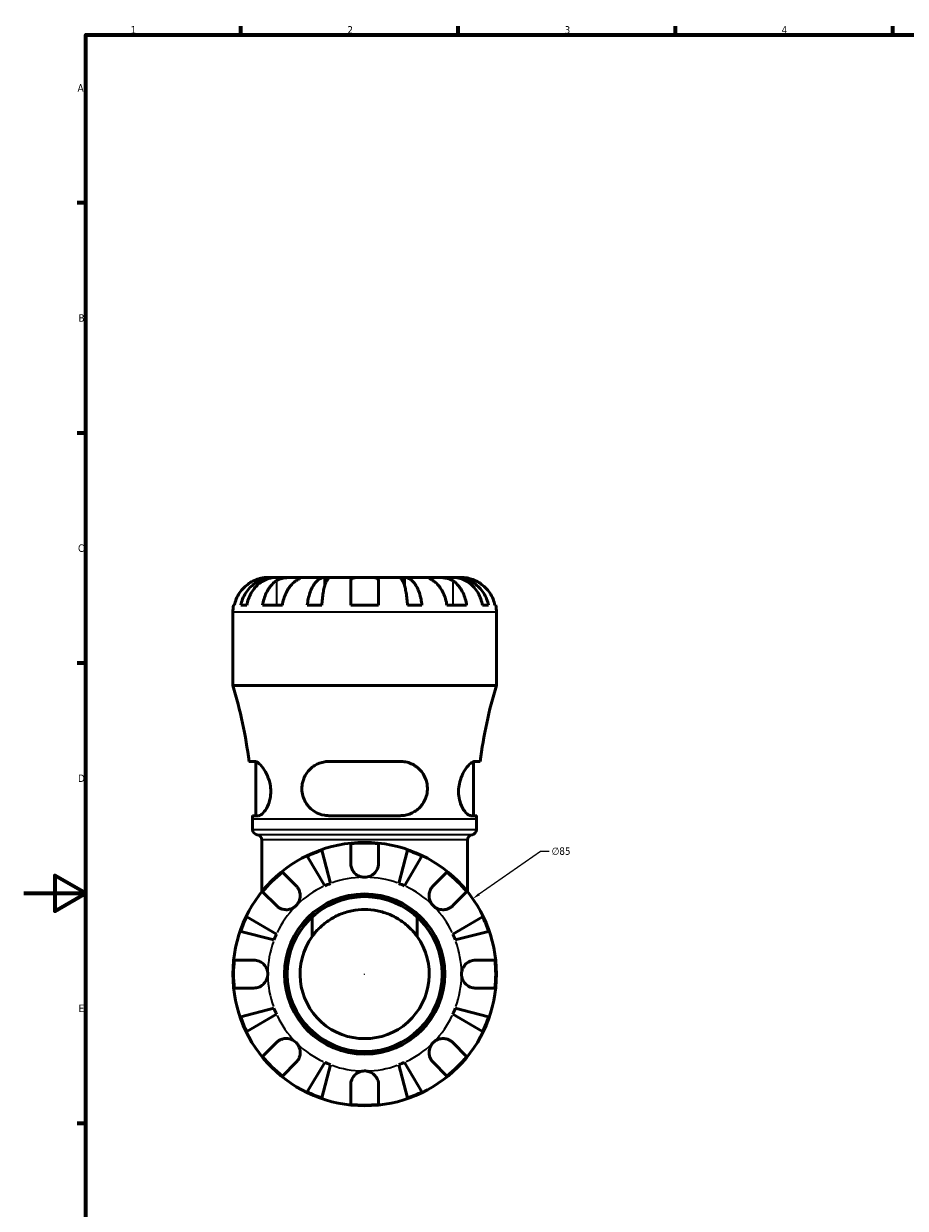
# Model space of a CAD drawing. Header units: millimetres. Extents: x -112 to 891, y -278 to 691.
# Tile 2 of 11: x 0 to 284, y 195 to 578. Entities that reach past the tile are written whole.
import ezdxf

# ---------------------------------------------------------------- set-up
doc = ezdxf.new("R2010")
doc.units = ezdxf.units.MM
for name, color, linetype, lineweight in [('Border (ANSI)', 7, 'Continuous', 70), ('Dimension (ANSI)', 7, 'Continuous', 25), ('Visible (ANSI)', 7, 'Continuous', 50), ('Visible Narrow (ANSI)', 7, 'Continuous', 35)]:
    doc.layers.add(name, color=color, linetype=linetype, lineweight=lineweight)
doc.styles.add('Note Text (ANSI)', font='tahoma.ttf')
doc.dimstyles.new('Default - mm (ANSI)', dxfattribs={"dimtxt": 2.4, "dimasz": 2.5, "dimexe": 3.175, "dimexo": 1.6002, "dimgap": 0.8, "dimtad": 0, "dimtoh": 1, "dimdec": 0, "dimrnd": 1e-08, "dimzin": 4, "dimdsep": 46, "dimtxsty": 'Note Text (ANSI)', "dimcen": 0.09, "dimdle": 10, "dimclrd": 256, "dimclre": 256, "dimclrt": 5, "dimadec": 1, "dimazin": 1, "dimtfac": 1.27, "dimtofl": 0, "dimtmove": 0, "dimatfit": 3, "dimfxl": 1, "dimtolj": 1, "dimtzin": 4, "dimlwd": -1, "dimlwe": -1, "dimarcsym": 0})

# ---------------------------------------------------------------- blocks, each defined once
blk = doc.blocks.new('Borders Default Border')
at = {"layer": 'Border (ANSI)'}
for p, q in [((70.08, 574), (70.08, 576.8)), ((140.17, 574), (140.17, 576.8)), ((210.25, 574), (210.25, 576.8)), ((280.33, 574), (280.33, 576.8)), ((20, 519.75), (17.2, 519.75)), ((20, 445.5), (17.2, 445.5)), ((20, 371.25), (17.2, 371.25)), ((20, 222.75), (17.2, 222.75))]:
    blk.add_line(p, q, dxfattribs=at)
at = {"layer": 'Border (ANSI)', "flags": 128}
for points in [[(20, 20), (20, 574), (821, 574), (821, 20), (20, 20)], [(0, 297), (20, 297), (10, 302.77), (10, 291.23), (20, 297)]]:
    blk.add_lwpolyline(points, dxfattribs=at)
at = {"layer": 'Border (ANSI)', "color": 5, "true_color": 0x0000ff, "char_height": 2.4, "attachment_point": 7, "style": 'Note Text (ANSI)'}
for s, insert in [('1', (34.5, 574.4)), ('2', (104.4, 574.4)), ('3', (174.46, 574.35)), ('4', (244.45, 574.4)), ('A', (17.38, 555.68)), ('B', (17.67, 481.43)), ('C', (17.51, 407.13)), ('D', (17.52, 332.93)), ('E', (17.71, 258.68))]:
    blk.add_mtext(s, dxfattribs=dict(at, insert=insert))
blk = doc.blocks.new('*D9')
at = {"layer": 'Defpoints', "color": 0, "transparency": 16777216}
for p in [(144.81, 295.25), (75.11, 246.6)]:
    blk.add_point(p, dxfattribs=at)
at = {"layer": 'Dimension (ANSI)', "transparency": 16777216}
for p, q in [((166.69, 310.53), (146.86, 296.69)), ((169.48, 310.53), (166.69, 310.53)), ((109.87, 270.93), (110.05, 270.93)), ((109.96, 270.84), (109.96, 271.02))]:
    blk.add_line(p, q, dxfattribs=at)
blk.add_solid([(146.62, 297.03), (147.1, 296.34), (144.81, 295.25)], dxfattribs=at)
at = {"layer": 'Dimension (ANSI)', "color": 5, "transparency": 16777216, "insert": (170.28, 311.82), "char_height": 2.4, "attachment_point": 1, "style": 'Note Text (ANSI)'}
blk.add_mtext('\\A1;∅85', dxfattribs=at)

msp = doc.modelspace()

# ---------------------------------------------------------------- linework, layer by layer
at = {"layer": 'Visible (ANSI)'}
for p, q in [((80.72, 398.93), (78.71, 398.93)), ((80.72, 398.93), (80.72, 398.89)), ((81.48, 398.93), (80.72, 398.93)), ((87.86, 398.93), (81.48, 398.93)), ((97.08, 398.93), (87.86, 398.93)), ((97.08, 398.93), (97.08, 396.2)), ((98.93, 398.93), (97.08, 398.93)), ((109.96, 398.93), (98.93, 398.93)), ((105.46, 389.93), (105.46, 397.86)), ((120.99, 398.93), (109.96, 398.93)), ((114.46, 397.86), (114.46, 389.93)), ((122.84, 398.93), (120.99, 398.93)), ((132.06, 398.93), (122.84, 398.93)), ((122.84, 398.93), (122.84, 396.2)), ((138.43, 398.93), (132.06, 398.93)), ((139.2, 398.93), (138.43, 398.93)), ((141.21, 398.93), (139.2, 398.93)), ((139.2, 398.93), (139.2, 398.89)), ((67.69, 389.93), (67.93, 389.93)), ((70, 389.93), (71.95, 389.93)), ((77.06, 389.93), (83.42, 389.93)), ((91.46, 389.93), (96.16, 389.93)), ((105.46, 389.93), (114.46, 389.93)), ((123.76, 389.93), (128.45, 389.93)), ((136.5, 389.93), (142.86, 389.93)), ((147.97, 389.93), (149.92, 389.93)), ((151.99, 389.93), (152.23, 389.93)), ((67.46, 364.07), (67.46, 387.68)), ((152.46, 364.07), (152.46, 387.68)), ((152.46, 364.07), (67.46, 364.07)), ((74.48, 339.55), (72.66, 339.55)), ((74.83, 322.05), (74.83, 339.49)), ((121.46, 339.55), (98.46, 339.55)), ((145.08, 322.05), (145.08, 339.49)), ((147.25, 339.55), (145.44, 339.55)), ((73.83, 322.05), (75.71, 322.05)), ((98.46, 322.05), (121.46, 322.05)), ((144.21, 322.05), (146.09, 322.05)), ((73.83, 317.6), (73.83, 320.91)), ((146.08, 317.6), (146.08, 320.91)), ((76.81, 297.52), (76.81, 314.23)), ((143.11, 297.52), (143.11, 314.23)), ((96.16, 310.88), (98.93, 300.17)), ((105.46, 306.68), (105.46, 312.96)), ((114.46, 312.96), (114.46, 306.68)), ((120.99, 300.17), (123.76, 310.88)), ((97.08, 299.4), (91.46, 308.94)), ((128.45, 308.94), (122.84, 299.4)), ((83.42, 303.83), (87.86, 299.39)), ((132.06, 299.39), (136.5, 303.83)), ((81.5, 293.02), (77.06, 297.47)), ((142.86, 297.47), (138.42, 293.02)), ((71.95, 289.42), (81.48, 283.8)), ((93.03, 283.07), (93.03, 289.32)), ((126.89, 289.32), (126.89, 283.07)), ((138.43, 283.8), (147.97, 289.42)), ((80.72, 281.96), (70, 284.73)), ((149.92, 284.73), (139.2, 281.96)), ((67.93, 275.43), (74.21, 275.43)), ((145.71, 275.43), (151.99, 275.43)), ((74.21, 266.43), (67.93, 266.43)), ((151.99, 266.43), (145.71, 266.43)), ((70, 257.13), (80.72, 259.9)), ((81.48, 258.05), (71.95, 252.43)), ((147.97, 252.43), (138.43, 258.05)), ((139.2, 259.9), (149.92, 257.13)), ((77.06, 244.39), (81.5, 248.83)), ((138.42, 248.83), (142.86, 244.39)), ((87.86, 242.47), (83.42, 238.02)), ((91.46, 232.92), (97.08, 242.45)), ((98.93, 241.69), (96.16, 230.97)), ((123.76, 230.97), (120.99, 241.69)), ((122.84, 242.45), (128.45, 232.92)), ((136.5, 238.02), (132.06, 242.47)), ((105.46, 228.89), (105.46, 235.18)), ((114.46, 235.18), (114.46, 228.89))]:
    msp.add_line(p, q, dxfattribs=at)
for radius in [42.5, 25.85, 25]:
    msp.add_circle((109.96, 270.93), radius, dxfattribs=at)
for centre, radius, start, end in [((78.71, 387.68), 11.25, 168.463, 180), ((141.21, 387.68), 11.25, 0, 11.537), ((-75.45, 320.91), 149.29, 7.1746, 16.8044), ((295.37, 320.91), 149.29, 163.1956, 172.8254), ((-75.45, 320.91), 149.29, 0, 0.4394), ((295.37, 320.91), 149.29, 179.5606, 180), ((75.53, 317.6), 1.7, 180, 262.8192), ((144.38, 317.6), 1.7, 277.1808, 0), ((75.11, 314.23), 1.7, 0, 82.8192), ((144.81, 314.23), 1.7, 97.1808, 180), ((109.96, 270.93), 42.27, 109.0544, 115.9456), ((109.96, 270.93), 42.27, 83.8892, 96.1108), ((109.96, 270.93), 42.27, 64.0544, 70.9456), ((109.96, 270.93), 42.27, 128.8892, 141.1108), ((109.96, 270.93), 42.27, 38.8892, 51.1108), ((109.96, 270.93), 31.25, 110.6662, 114.3338), ((109.96, 270.93), 31.25, 65.6662, 69.3338), ((109.96, 270.93), 42.27, 154.0544, 160.9456), ((109.96, 270.93), 42.27, 19.0544, 25.9456), ((109.96, 270.93), 31.25, 155.6662, 159.3338), ((109.96, 270.93), 20.83, 144.3613, 35.6387), ((109.96, 270.93), 31.25, 20.6662, 24.3338), ((109.96, 270.93), 42.27, 173.8892, 186.1108), ((109.96, 270.93), 42.27, 353.8892, 6.1108), ((109.96, 270.93), 42.27, 199.0544, 205.9456), ((109.96, 270.93), 31.25, 200.6662, 204.3338), ((109.96, 270.93), 31.25, 335.6662, 339.3338), ((109.96, 270.93), 42.27, 334.0544, 340.9456), ((109.96, 270.93), 42.27, 218.8892, 231.1108), ((109.96, 270.93), 31.25, 245.6662, 249.3338), ((109.96, 270.93), 31.25, 290.6662, 294.3338), ((109.96, 270.93), 42.27, 308.8892, 321.1108), ((109.96, 270.93), 42.27, 244.0544, 250.9456), ((109.96, 270.93), 42.27, 289.0544, 295.9456), ((109.96, 270.93), 42.27, 263.8892, 276.1108)]:
    msp.add_arc(centre, radius, start, end, dxfattribs=at)
for points, knots in [([(74.21, 397.86), (73.71, 397.63), (73.2, 397.34), (72.08, 396.6), (71.5, 396.11), (70.51, 395.13), (70.02, 394.55), (69.18, 393.29), (68.82, 392.61), (68.3, 391.35), (68.07, 390.65), (67.93, 389.93)], [5.5022719, 5.5022719, 5.5022719, 5.5022719, 5.6617261, 5.6617261, 5.8711132, 5.8711132, 6.0795138, 6.0795138, 6.2879145, 6.2879145, 6.4900758, 6.4900758, 6.4900758, 6.4900758]), ([(70, 389.93), (70.14, 390.65), (70.36, 391.35), (70.87, 392.62), (71.21, 393.29), (72.03, 394.55), (72.5, 395.14), (73.45, 396.12), (74.02, 396.61), (75.24, 397.45), (75.9, 397.8), (77.15, 398.33), (77.86, 398.56), (79.3, 398.86), (80.04, 398.93), (80.72, 398.93)], [0.213434, 0.213434, 0.213434, 0.213434, 0.41601, 0.41601, 0.624348, 0.624348, 0.832687, 0.832687, 1.041572, 1.041572, 1.250457, 1.250457, 1.460128, 1.460128, 1.669799, 1.669799, 1.669799, 1.669799]), ([(81.48, 398.93), (80.88, 398.93), (80.22, 398.86), (78.94, 398.56), (78.31, 398.33), (77.2, 397.8), (76.61, 397.45), (75.52, 396.61), (75.02, 396.12), (74.17, 395.14), (73.75, 394.55), (73.02, 393.29), (72.72, 392.62), (72.27, 391.35), (72.07, 390.65), (71.95, 389.93)], [5.016117, 5.016117, 5.016117, 5.016117, 5.225788, 5.225788, 5.435459, 5.435459, 5.644344, 5.644344, 5.853229, 5.853229, 6.061567, 6.061567, 6.269906, 6.269906, 6.472482, 6.472482, 6.472482, 6.472482]), ([(78.71, 398.93), (78.71, 398.93), (78.66, 398.93), (78.46, 398.92), (78.31, 398.92), (77.82, 398.89), (77.44, 398.85), (76.66, 398.7), (76.29, 398.62), (75.53, 398.39), (75.13, 398.25), (74.56, 398.02), (74.38, 397.94), (74.21, 397.86)], [0, 0, 0, 0, 0.1143483, 0.1143483, 0.2360376, 0.2360376, 0.4080184, 0.4080184, 0.5379079, 0.5379079, 0.6657576, 0.6657576, 0.7240192, 0.7240192, 0.7240192, 0.7240192]), ([(77.06, 389.93), (77.16, 390.65), (77.32, 391.35), (77.69, 392.61), (77.94, 393.29), (78.54, 394.55), (78.88, 395.13), (79.58, 396.11), (80, 396.6), (80.78, 397.34), (81.14, 397.63), (81.5, 397.86)], [0.2134384, 0.2134384, 0.2134384, 0.2134384, 0.4155998, 0.4155998, 0.6240004, 0.6240004, 0.8324011, 0.8324011, 1.0417882, 1.0417882, 1.2012424, 1.2012424, 1.2012424, 1.2012424]), ([(81.5, 397.86), (81.59, 397.92), (81.68, 397.98), (82, 398.15), (82.24, 398.26), (82.77, 398.46), (83.07, 398.55), (83.81, 398.72), (84.27, 398.79), (85.3, 398.89), (85.87, 398.91), (86.94, 398.93), (87.44, 398.93), (87.86, 398.93)], [-0.7247441, -0.7247441, -0.7247441, -0.7247441, -0.6829269, -0.6829269, -0.5894676, -0.5894676, -0.4901439, -0.4901439, -0.3493352, -0.3493352, -0.178565, -0.178565, 0, 0, 0, 0]), ([(87.86, 397.86), (87.51, 397.63), (87.15, 397.34), (86.36, 396.6), (85.94, 396.11), (85.25, 395.13), (84.9, 394.55), (84.3, 393.29), (84.05, 392.61), (83.68, 391.35), (83.52, 390.65), (83.42, 389.93)], [5.5022719, 5.5022719, 5.5022719, 5.5022719, 5.6617261, 5.6617261, 5.8711132, 5.8711132, 6.0795138, 6.0795138, 6.2879145, 6.2879145, 6.4900758, 6.4900758, 6.4900758, 6.4900758]), ([(87.86, 398.93), (88.1, 398.93), (88.32, 398.93), (88.69, 398.93), (88.84, 398.92), (89.11, 398.9), (89.18, 398.88), (89.18, 398.78), (89.1, 398.7), (88.86, 398.53), (88.73, 398.44), (88.43, 398.23), (88.26, 398.12), (88, 397.95), (87.93, 397.91), (87.86, 397.86)], [0, 0, 0, 0, 0.1023049, 0.1023049, 0.2116531, 0.2116531, 0.3586874, 0.3586874, 0.4986154, 0.4986154, 0.596139, 0.596139, 0.690343, 0.690343, 0.7235503, 0.7235503, 0.7235503, 0.7235503]), ([(91.46, 389.93), (91.54, 390.65), (91.65, 391.35), (91.92, 392.62), (92.1, 393.29), (92.53, 394.55), (92.77, 395.14), (93.27, 396.12), (93.57, 396.61), (94.21, 397.45), (94.56, 397.8), (95.21, 398.33), (95.58, 398.56), (96.34, 398.86), (96.73, 398.93), (97.08, 398.93)], [0.213434, 0.213434, 0.213434, 0.213434, 0.41601, 0.41601, 0.624348, 0.624348, 0.832687, 0.832687, 1.041572, 1.041572, 1.250457, 1.250457, 1.460128, 1.460128, 1.669799, 1.669799, 1.669799, 1.669799]), ([(98.93, 398.93), (98.75, 398.93), (98.56, 398.86), (98.19, 398.56), (98.01, 398.33), (97.68, 397.8), (97.51, 397.45), (97.2, 396.61), (97.05, 396.12), (96.8, 395.14), (96.68, 394.55), (96.47, 393.29), (96.38, 392.62), (96.25, 391.35), (96.19, 390.65), (96.16, 389.93)], [5.016117, 5.016117, 5.016117, 5.016117, 5.225788, 5.225788, 5.435459, 5.435459, 5.644344, 5.644344, 5.853229, 5.853229, 6.061567, 6.061567, 6.269906, 6.269906, 6.472482, 6.472482, 6.472482, 6.472482]), ([(105.46, 397.86), (105.46, 397.93), (105.47, 398), (105.51, 398.18), (105.56, 398.28), (105.72, 398.46), (105.84, 398.55), (106.2, 398.72), (106.48, 398.79), (107.23, 398.89), (107.7, 398.91), (108.78, 398.93), (109.36, 398.93), (109.96, 398.93)], [-0.7196887, -0.7196887, -0.7196887, -0.7196887, -0.6691335, -0.6691335, -0.5844829, -0.5844829, -0.490085, -0.490085, -0.3476599, -0.3476599, -0.1782767, -0.1782767, 0, 0, 0, 0]), ([(109.96, 398.93), (110.36, 398.93), (110.76, 398.93), (111.57, 398.92), (111.98, 398.92), (112.84, 398.88), (113.27, 398.83), (113.82, 398.68), (114, 398.6), (114.24, 398.42), (114.32, 398.33), (114.43, 398.12), (114.46, 398.01), (114.46, 397.87), (114.46, 397.87), (114.46, 397.86)], [-3.126213, -3.126213, -3.126213, -3.126213, -3.0059213, -3.0059213, -2.8729567, -2.8729567, -2.6978937, -2.6978937, -2.583387, -2.583387, -2.4954757, -2.4954757, -2.4031024, -2.4031024, -2.3983168, -2.3983168, -2.3983168, -2.3983168]), ([(123.76, 389.93), (123.72, 390.65), (123.67, 391.35), (123.54, 392.62), (123.45, 393.29), (123.24, 394.55), (123.11, 395.14), (122.87, 396.12), (122.72, 396.61), (122.4, 397.45), (122.23, 397.8), (121.91, 398.33), (121.73, 398.56), (121.35, 398.86), (121.16, 398.93), (120.99, 398.93)], [0.213434, 0.213434, 0.213434, 0.213434, 0.41601, 0.41601, 0.624348, 0.624348, 0.832687, 0.832687, 1.041572, 1.041572, 1.250457, 1.250457, 1.460128, 1.460128, 1.669799, 1.669799, 1.669799, 1.669799]), ([(122.84, 398.93), (123.19, 398.93), (123.58, 398.86), (124.34, 398.56), (124.71, 398.33), (125.36, 397.8), (125.71, 397.45), (126.35, 396.61), (126.64, 396.12), (127.14, 395.14), (127.39, 394.55), (127.82, 393.29), (128, 392.62), (128.27, 391.35), (128.38, 390.65), (128.45, 389.93)], [5.016117, 5.016117, 5.016117, 5.016117, 5.225788, 5.225788, 5.435459, 5.435459, 5.644344, 5.644344, 5.853229, 5.853229, 6.061567, 6.061567, 6.269906, 6.269906, 6.472482, 6.472482, 6.472482, 6.472482]), ([(132.06, 397.86), (131.97, 397.92), (131.88, 397.98), (131.61, 398.15), (131.45, 398.26), (131.15, 398.46), (131.02, 398.55), (130.8, 398.72), (130.73, 398.79), (130.75, 398.89), (130.86, 398.91), (131.3, 398.93), (131.63, 398.93), (132.06, 398.93)], [-0.7247441, -0.7247441, -0.7247441, -0.7247441, -0.6829269, -0.6829269, -0.5894676, -0.5894676, -0.4901439, -0.4901439, -0.3493352, -0.3493352, -0.178565, -0.178565, 0, 0, 0, 0]), ([(132.06, 398.93), (132.3, 398.93), (132.56, 398.93), (133.16, 398.93), (133.49, 398.92), (134.31, 398.9), (134.79, 398.88), (135.74, 398.78), (136.2, 398.7), (136.93, 398.53), (137.22, 398.44), (137.74, 398.23), (137.98, 398.12), (138.27, 397.95), (138.35, 397.91), (138.42, 397.86)], [0, 0, 0, 0, 0.1023049, 0.1023049, 0.2116531, 0.2116531, 0.3586874, 0.3586874, 0.4986154, 0.4986154, 0.596139, 0.596139, 0.690343, 0.690343, 0.7235503, 0.7235503, 0.7235503, 0.7235503]), ([(136.5, 389.93), (136.39, 390.65), (136.24, 391.35), (135.87, 392.61), (135.61, 393.29), (135.02, 394.55), (134.67, 395.13), (133.97, 396.11), (133.56, 396.6), (132.77, 397.34), (132.41, 397.63), (132.06, 397.86)], [0.2134384, 0.2134384, 0.2134384, 0.2134384, 0.4155998, 0.4155998, 0.6240004, 0.6240004, 0.8324011, 0.8324011, 1.0417882, 1.0417882, 1.2012424, 1.2012424, 1.2012424, 1.2012424]), ([(138.42, 397.86), (138.77, 397.63), (139.13, 397.34), (139.92, 396.6), (140.34, 396.11), (141.04, 395.13), (141.38, 394.55), (141.98, 393.29), (142.23, 392.61), (142.6, 391.35), (142.76, 390.65), (142.86, 389.93)], [5.5022719, 5.5022719, 5.5022719, 5.5022719, 5.6617261, 5.6617261, 5.8711132, 5.8711132, 6.0795138, 6.0795138, 6.2879145, 6.2879145, 6.4900758, 6.4900758, 6.4900758, 6.4900758]), ([(147.97, 389.93), (147.84, 390.65), (147.65, 391.35), (147.2, 392.62), (146.89, 393.29), (146.17, 394.55), (145.75, 395.14), (144.9, 396.12), (144.39, 396.61), (143.31, 397.45), (142.72, 397.8), (141.61, 398.33), (140.98, 398.56), (139.69, 398.86), (139.03, 398.93), (138.43, 398.93)], [0.213434, 0.213434, 0.213434, 0.213434, 0.41601, 0.41601, 0.624348, 0.624348, 0.832687, 0.832687, 1.041572, 1.041572, 1.250457, 1.250457, 1.460128, 1.460128, 1.669799, 1.669799, 1.669799, 1.669799]), ([(139.2, 398.93), (139.87, 398.93), (140.61, 398.86), (142.06, 398.56), (142.77, 398.33), (144.02, 397.8), (144.67, 397.45), (145.9, 396.61), (146.46, 396.12), (147.42, 395.14), (147.89, 394.55), (148.71, 393.29), (149.05, 392.62), (149.56, 391.35), (149.77, 390.65), (149.92, 389.93)], [5.016117, 5.016117, 5.016117, 5.016117, 5.225788, 5.225788, 5.435459, 5.435459, 5.644344, 5.644344, 5.853229, 5.853229, 6.061567, 6.061567, 6.269906, 6.269906, 6.472482, 6.472482, 6.472482, 6.472482]), ([(145.71, 397.86), (145.55, 397.93), (145.4, 398), (144.98, 398.18), (144.71, 398.28), (144.16, 398.46), (143.88, 398.55), (143.19, 398.72), (142.81, 398.79), (142.09, 398.89), (141.77, 398.91), (141.33, 398.93), (141.21, 398.93), (141.21, 398.93)], [-0.7196887, -0.7196887, -0.7196887, -0.7196887, -0.6691335, -0.6691335, -0.5844829, -0.5844829, -0.490085, -0.490085, -0.3476599, -0.3476599, -0.1782767, -0.1782767, 0, 0, 0, 0]), ([(151.99, 389.93), (151.84, 390.65), (151.62, 391.35), (151.1, 392.61), (150.74, 393.29), (149.9, 394.55), (149.41, 395.13), (148.42, 396.11), (147.83, 396.6), (146.72, 397.34), (146.21, 397.63), (145.71, 397.86)], [0.2134384, 0.2134384, 0.2134384, 0.2134384, 0.4155998, 0.4155998, 0.6240004, 0.6240004, 0.8324011, 0.8324011, 1.0417882, 1.0417882, 1.2012424, 1.2012424, 1.2012424, 1.2012424]), ([(74.48, 339.55), (74.67, 339.55), (74.88, 339.5), (75.61, 339.14), (76.19, 338.63), (77.31, 337.27), (77.85, 336.46), (78.73, 334.68), (79.09, 333.75), (79.51, 332.01), (79.63, 331.24), (79.71, 329.7), (79.67, 328.96), (79.44, 327.34), (79.21, 326.5), (78.55, 324.77), (78.07, 323.96), (77.1, 322.73), (76.6, 322.31), (75.99, 322.08), (75.85, 322.05), (75.71, 322.05)], [-3.146109, -3.146109, -3.146109, -3.146109, -2.963785, -2.963785, -2.554564, -2.554564, -2.186742, -2.186742, -1.867599, -1.867599, -1.631638, -1.631638, -1.404037, -1.404037, -1.115662, -1.115662, -0.73757, -0.73757, -0.34946, -0.34946, -0.218315, -0.218315, -0.218315, -0.218315]), ([(98.46, 322.05), (97.98, 322.05), (97.51, 322.09), (95.85, 322.36), (94.71, 322.81), (92.71, 324.1), (91.84, 324.95), (90.67, 326.71), (90.29, 327.54), (89.83, 329.15), (89.72, 329.89), (89.7, 331.42), (89.79, 332.19), (90.22, 333.92), (90.63, 334.83), (91.87, 336.69), (92.78, 337.58), (94.81, 338.84), (95.91, 339.25), (97.53, 339.51), (97.99, 339.55), (98.46, 339.55)], [-3.110795, -3.110795, -3.110795, -3.110795, -2.959478, -2.959478, -2.571444, -2.571444, -2.186234, -2.186234, -1.906161, -1.906161, -1.680476, -1.680476, -1.443912, -1.443912, -1.12761, -1.12761, -0.712376, -0.712376, -0.333675, -0.333675, -0.185449, -0.185449, -0.185449, -0.185449]), ([(121.46, 339.55), (122.04, 339.55), (122.61, 339.5), (124.4, 339.14), (125.56, 338.63), (127.45, 337.27), (128.23, 336.46), (129.36, 334.68), (129.76, 333.75), (130.16, 332.01), (130.23, 331.24), (130.17, 329.7), (130.04, 328.96), (129.55, 327.34), (129.13, 326.5), (127.91, 324.77), (127.04, 323.96), (125.03, 322.73), (123.89, 322.31), (122.28, 322.08), (121.87, 322.05), (121.46, 322.05)], [-3.146109, -3.146109, -3.146109, -3.146109, -2.963785, -2.963785, -2.554564, -2.554564, -2.186742, -2.186742, -1.867599, -1.867599, -1.631638, -1.631638, -1.404037, -1.404037, -1.115662, -1.115662, -0.73757, -0.73757, -0.34946, -0.34946, -0.218315, -0.218315, -0.218315, -0.218315]), ([(144.21, 322.05), (144.05, 322.05), (143.88, 322.09), (143.25, 322.36), (142.74, 322.81), (141.76, 324.1), (141.28, 324.95), (140.64, 326.71), (140.43, 327.54), (140.23, 329.15), (140.21, 329.89), (140.31, 331.42), (140.44, 332.19), (140.89, 333.92), (141.25, 334.83), (142.2, 336.69), (142.82, 337.58), (143.96, 338.84), (144.49, 339.25), (145.12, 339.51), (145.28, 339.55), (145.44, 339.55)], [-3.110795, -3.110795, -3.110795, -3.110795, -2.959478, -2.959478, -2.571444, -2.571444, -2.186234, -2.186234, -1.906161, -1.906161, -1.680476, -1.680476, -1.443912, -1.443912, -1.12761, -1.12761, -0.712376, -0.712376, -0.333675, -0.333675, -0.185449, -0.185449, -0.185449, -0.185449]), ([(109.96, 302.18), (109.54, 302.18), (109.12, 302.24), (108.23, 302.49), (107.77, 302.71), (106.98, 303.27), (106.65, 303.59), (106.14, 304.27), (105.94, 304.61), (105.7, 305.2), (105.63, 305.43), (105.53, 305.87), (105.49, 306.08), (105.46, 306.42), (105.46, 306.55), (105.46, 306.68)], [0, 0, 0, 0, 0.1255823, 0.1255823, 0.2775869, 0.2775869, 0.4156583, 0.4156583, 0.5355886, 0.5355886, 0.6106285, 0.6106285, 0.6783071, 0.6783071, 0.7205994, 0.7205994, 0.7205994, 0.7205994]), ([(114.46, 306.68), (114.46, 306.47), (114.44, 306.26), (114.38, 305.83), (114.34, 305.62), (114.2, 305.16), (114.1, 304.9), (113.75, 304.2), (113.45, 303.79), (112.68, 303.05), (112.21, 302.74), (111.14, 302.3), (110.55, 302.18), (109.96, 302.18)], [-0.7287781, -0.7287781, -0.7287781, -0.7287781, -0.6586458, -0.6586458, -0.5894874, -0.5894874, -0.5028286, -0.5028286, -0.3478233, -0.3478233, -0.1787056, -0.1787056, 0, 0, 0, 0]), ([(87.86, 299.39), (87.95, 299.3), (88.04, 299.21), (88.3, 298.89), (88.47, 298.65), (88.77, 298.11), (88.89, 297.82), (89.12, 297.07), (89.19, 296.61), (89.17, 295.58), (89.06, 295.02), (88.62, 293.95), (88.28, 293.45), (87.86, 293.02)], [-0.7247441, -0.7247441, -0.7247441, -0.7247441, -0.6829269, -0.6829269, -0.5894676, -0.5894676, -0.4901439, -0.4901439, -0.3493352, -0.3493352, -0.178565, -0.178565, 0, 0, 0, 0]), ([(132.06, 293.02), (131.81, 293.27), (131.6, 293.53), (131.23, 294.13), (131.07, 294.46), (130.81, 295.27), (130.73, 295.76), (130.74, 296.71), (130.82, 297.17), (131.06, 297.9), (131.18, 298.19), (131.49, 298.71), (131.66, 298.95), (131.92, 299.24), (131.98, 299.32), (132.06, 299.39)], [0, 0, 0, 0, 0.1023049, 0.1023049, 0.2116531, 0.2116531, 0.3586874, 0.3586874, 0.4986154, 0.4986154, 0.596139, 0.596139, 0.690343, 0.690343, 0.7235503, 0.7235503, 0.7235503, 0.7235503]), ([(87.86, 293.02), (87.62, 292.78), (87.35, 292.57), (86.75, 292.2), (86.42, 292.04), (85.61, 291.78), (85.13, 291.7), (84.17, 291.71), (83.72, 291.79), (82.99, 292.03), (82.7, 292.15), (82.17, 292.46), (81.94, 292.63), (81.64, 292.88), (81.57, 292.95), (81.5, 293.02)], [0, 0, 0, 0, 0.1023049, 0.1023049, 0.2116531, 0.2116531, 0.3586874, 0.3586874, 0.4986154, 0.4986154, 0.596139, 0.596139, 0.690343, 0.690343, 0.7235503, 0.7235503, 0.7235503, 0.7235503]), ([(93.03, 283.07), (93.7, 284.01), (94.44, 284.88), (96.13, 286.56), (97.15, 287.41), (99.38, 288.93), (100.6, 289.59), (103.15, 290.67), (104.5, 291.08), (107.23, 291.63), (108.61, 291.76), (111.31, 291.76), (112.69, 291.63), (115.42, 291.08), (116.76, 290.67), (119.32, 289.59), (120.53, 288.93), (122.77, 287.41), (123.79, 286.56), (125.47, 284.88), (126.22, 284.01), (126.89, 283.07)], [1.28018, 1.28018, 1.28018, 1.28018, 1.632039, 1.632039, 2.036734, 2.036734, 2.441429, 2.441429, 2.846124, 2.846124, 3.250819, 3.250819, 3.655513, 3.655513, 4.060208, 4.060208, 4.464903, 4.464903, 4.869598, 4.869598, 5.221457, 5.221457, 5.221457, 5.221457]), ([(138.42, 293.02), (138.33, 292.94), (138.24, 292.85), (137.92, 292.58), (137.68, 292.42), (137.15, 292.12), (136.85, 291.99), (136.1, 291.77), (135.64, 291.7), (134.61, 291.71), (134.05, 291.83), (132.98, 292.27), (132.48, 292.6), (132.06, 293.02)], [-0.7247441, -0.7247441, -0.7247441, -0.7247441, -0.6829269, -0.6829269, -0.5894676, -0.5894676, -0.4901439, -0.4901439, -0.3493352, -0.3493352, -0.178565, -0.178565, 0, 0, 0, 0]), ([(74.21, 275.43), (74.36, 275.43), (74.52, 275.42), (74.94, 275.38), (75.2, 275.32), (75.76, 275.16), (76.04, 275.05), (76.73, 274.69), (77.11, 274.4), (77.83, 273.66), (78.14, 273.18), (78.59, 272.11), (78.71, 271.52), (78.71, 270.93)], [-0.7196887, -0.7196887, -0.7196887, -0.7196887, -0.6691335, -0.6691335, -0.5844829, -0.5844829, -0.490085, -0.490085, -0.3476599, -0.3476599, -0.1782767, -0.1782767, 0, 0, 0, 0]), ([(141.21, 270.93), (141.21, 271.33), (141.26, 271.73), (141.48, 272.54), (141.66, 272.95), (142.21, 273.81), (142.61, 274.24), (143.37, 274.79), (143.7, 274.97), (144.3, 275.21), (144.56, 275.29), (145.11, 275.4), (145.39, 275.42), (145.68, 275.43), (145.69, 275.43), (145.71, 275.43)], [-3.126213, -3.126213, -3.126213, -3.126213, -3.0059213, -3.0059213, -2.8729567, -2.8729567, -2.6978937, -2.6978937, -2.583387, -2.583387, -2.4954757, -2.4954757, -2.4031024, -2.4031024, -2.3983168, -2.3983168, -2.3983168, -2.3983168]), ([(78.71, 270.93), (78.71, 270.53), (78.65, 270.13), (78.43, 269.31), (78.25, 268.91), (77.71, 268.04), (77.31, 267.62), (76.54, 267.06), (76.22, 266.88), (75.62, 266.64), (75.35, 266.57), (74.81, 266.46), (74.53, 266.43), (74.24, 266.43), (74.22, 266.43), (74.21, 266.43)], [-3.126213, -3.126213, -3.126213, -3.126213, -3.0059213, -3.0059213, -2.8729567, -2.8729567, -2.6978937, -2.6978937, -2.583387, -2.583387, -2.4954757, -2.4954757, -2.4031024, -2.4031024, -2.3983168, -2.3983168, -2.3983168, -2.3983168]), ([(145.71, 266.43), (145.55, 266.43), (145.4, 266.44), (144.98, 266.48), (144.71, 266.53), (144.16, 266.69), (143.88, 266.81), (143.19, 267.17), (142.81, 267.45), (142.09, 268.2), (141.77, 268.67), (141.33, 269.74), (141.21, 270.33), (141.21, 270.93)], [-0.7196887, -0.7196887, -0.7196887, -0.7196887, -0.6691335, -0.6691335, -0.5844829, -0.5844829, -0.490085, -0.490085, -0.3476599, -0.3476599, -0.1782767, -0.1782767, 0, 0, 0, 0]), ([(81.5, 248.83), (81.59, 248.92), (81.68, 249.01), (82, 249.27), (82.24, 249.44), (82.77, 249.74), (83.07, 249.86), (83.81, 250.09), (84.27, 250.15), (85.3, 250.14), (85.87, 250.03), (86.94, 249.58), (87.44, 249.25), (87.86, 248.83)], [-0.7247441, -0.7247441, -0.7247441, -0.7247441, -0.6829269, -0.6829269, -0.5894676, -0.5894676, -0.4901439, -0.4901439, -0.3493352, -0.3493352, -0.178565, -0.178565, 0, 0, 0, 0]), ([(87.86, 248.83), (88.1, 248.59), (88.32, 248.32), (88.69, 247.72), (88.84, 247.39), (89.11, 246.58), (89.18, 246.09), (89.18, 245.14), (89.1, 244.69), (88.86, 243.95), (88.73, 243.67), (88.43, 243.14), (88.26, 242.9), (88, 242.61), (87.93, 242.54), (87.86, 242.47)], [0, 0, 0, 0, 0.1023049, 0.1023049, 0.2116531, 0.2116531, 0.3586874, 0.3586874, 0.4986154, 0.4986154, 0.596139, 0.596139, 0.690343, 0.690343, 0.7235503, 0.7235503, 0.7235503, 0.7235503]), ([(132.06, 242.47), (131.97, 242.56), (131.88, 242.65), (131.61, 242.97), (131.45, 243.21), (131.15, 243.74), (131.02, 244.03), (130.8, 244.78), (130.73, 245.24), (130.75, 246.27), (130.86, 246.83), (131.3, 247.91), (131.63, 248.41), (132.06, 248.83)], [-0.7247441, -0.7247441, -0.7247441, -0.7247441, -0.6829269, -0.6829269, -0.5894676, -0.5894676, -0.4901439, -0.4901439, -0.3493352, -0.3493352, -0.178565, -0.178565, 0, 0, 0, 0]), ([(132.06, 248.83), (132.3, 249.07), (132.56, 249.28), (133.16, 249.66), (133.49, 249.81), (134.31, 250.08), (134.79, 250.15), (135.74, 250.14), (136.2, 250.07), (136.93, 249.83), (137.22, 249.7), (137.74, 249.4), (137.98, 249.23), (138.27, 248.97), (138.35, 248.9), (138.42, 248.83)], [0, 0, 0, 0, 0.1023049, 0.1023049, 0.2116531, 0.2116531, 0.3586874, 0.3586874, 0.4986154, 0.4986154, 0.596139, 0.596139, 0.690343, 0.690343, 0.7235503, 0.7235503, 0.7235503, 0.7235503]), ([(105.46, 235.18), (105.46, 235.33), (105.47, 235.49), (105.51, 235.91), (105.56, 236.17), (105.72, 236.72), (105.84, 237.01), (106.2, 237.7), (106.48, 238.07), (107.23, 238.8), (107.7, 239.11), (108.78, 239.56), (109.36, 239.68), (109.96, 239.68)], [-0.7196887, -0.7196887, -0.7196887, -0.7196887, -0.6691335, -0.6691335, -0.5844829, -0.5844829, -0.490085, -0.490085, -0.3476599, -0.3476599, -0.1782767, -0.1782767, 0, 0, 0, 0]), ([(109.96, 239.68), (110.36, 239.68), (110.76, 239.62), (111.57, 239.4), (111.98, 239.22), (112.84, 238.68), (113.27, 238.28), (113.82, 237.51), (114, 237.19), (114.24, 236.59), (114.32, 236.32), (114.43, 235.78), (114.46, 235.5), (114.46, 235.21), (114.46, 235.19), (114.46, 235.18)], [-3.126213, -3.126213, -3.126213, -3.126213, -3.0059213, -3.0059213, -2.8729567, -2.8729567, -2.6978937, -2.6978937, -2.583387, -2.583387, -2.4954757, -2.4954757, -2.4031024, -2.4031024, -2.3983168, -2.3983168, -2.3983168, -2.3983168])]:
    msp.add_open_spline(points, degree=3, knots=knots, dxfattribs=at)
at = {"layer": 'Visible Narrow (ANSI)'}
for p, q in [((81.5, 397.46), (81.5, 390.32)), ((138.42, 397.46), (138.42, 390.32)), ((151.94, 387.68), (67.98, 387.68)), ((145.64, 320.91), (74.28, 320.91)), ((74.28, 317.6), (145.64, 317.6)), ((144.17, 315.91), (75.75, 315.91)), ((142.7, 314.23), (77.22, 314.23))]:
    msp.add_line(p, q, dxfattribs=at)
for start, end in [(91.0333, 109.6329), (70.3671, 88.9667), (115.3671, 133.9667), (46.0333, 64.6329), (136.0333, 154.6329), (25.3671, 43.9667), (160.3671, 178.9667), (1.0333, 19.6329), (181.0333, 199.6329), (340.3671, 358.9667), (205.3671, 223.9667), (316.0333, 334.6329), (226.0333, 244.6329), (295.3671, 313.9667), (250.3671, 268.9667), (271.0333, 289.6329)]:
    msp.add_arc((109.96, 270.93), 31.25, start, end, dxfattribs=at)

# ---------------------------------------------------------------- block references
msp.add_blockref('Borders Default Border', (0, 0))

# ---------------------------------------------------------------- dimensions: what is measured, and where the dimension line sits
at = {"layer": 'Dimension (ANSI)'}
dim = msp.add_diameter_dim_2p(p1=(75.11, 246.6), p2=(144.81, 295.25), dimstyle='Default - mm (ANSI)', override={"dimgap": 0.8, "dimtih": 1, "dimdec": 0, "dimlfac": 1, "dimtol": 0, "dimlim": 0, "dimtp": 0, "dimtm": 0, "dimtdec": 2}, dxfattribs=at)
dim.commit()
dim.dimension.update_dxf_attribs({"geometry": '*D9', "text_midpoint": (173.23, 310.53), "dimtype": 163})

doc.saveas('drawing.dxf')
